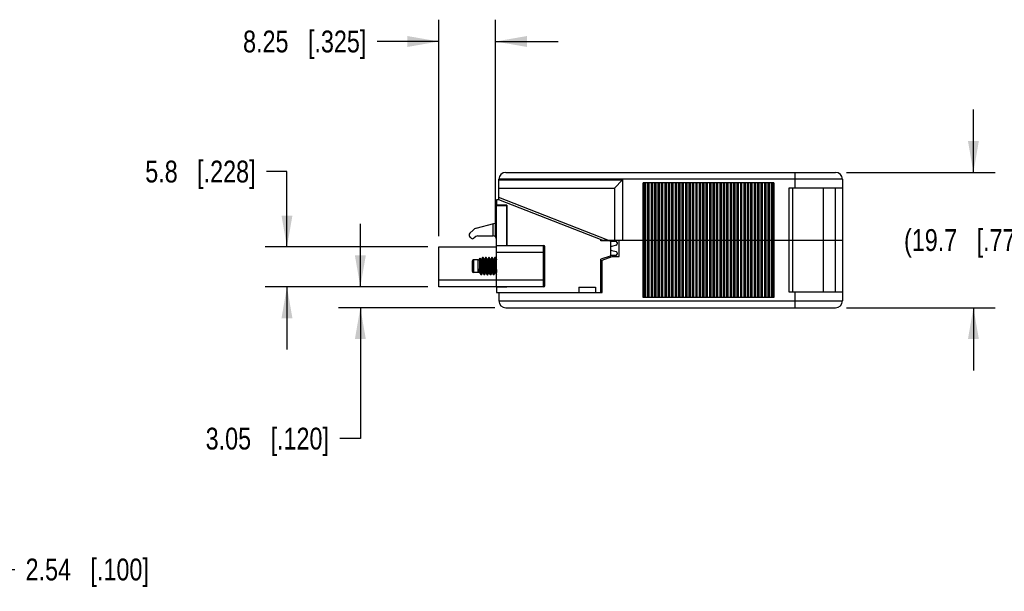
# Model space of a CAD drawing. Header units: inches. Extents: x 0 to 22, y 0 to 17.
# Tile 3 of 33: x 5.6 to 11.3, y 4.5 to 7.8. Entities that reach past the tile are written whole.
import ezdxf

# ---------------------------------------------------------------- set-up
doc = ezdxf.new("R2010")
doc.units = ezdxf.units.IN
doc.header["$LTSCALE"] = 1.21
doc.header["$MEASUREMENT"] = 0
doc.layers.get('0').update_dxf_attribs({"linetype": 'CONTINUOUS'})
doc.layers.add('DIMENSIONS', color=7, linetype='CONTINUOUS')
doc.styles.get("Standard").update_dxf_attribs({"font": 'txt', "width": 0.8})
doc.dimstyles.new('DIMSTYLE_1', dxfattribs={"dimtxt": 0.125, "dimasz": 0.18, "dimexe": 0.125, "dimexo": 0.0625, "dimgap": 0.0625, "dimtad": 0, "dimtih": 1, "dimtoh": 1, "dimdsep": 46, "dimtxsty": 'STANDARD', "dimblk": '_FILLED', "dimblk1": '_FILLED', "dimblk2": '_FILLED', "dimcen": 0.09, "dimadec": 0, "dimazin": 0, "dimtp": 0.001, "dimtm": 0.001, "dimtfac": 1, "dimtofl": 0, "dimtmove": 0, "dimatfit": 3, "dimldrblk": '_FILLED', "dimfxl": 1, "dimtolj": 1, "dimarcsym": 0})

# ---------------------------------------------------------------- blocks, each defined once
blk = doc.blocks.new('_FILLED')
at = {"color": 0, "linetype": 'BYBLOCK'}
blk.add_solid([(0, 0), (-1, 0.174), (-1, -0.174)], dxfattribs=at)
blk = doc.blocks.new('*D14')
at = {"layer": 'DIMENSIONS', "color": 2, "linetype": 'CONTINUOUS'}
for p, q in [((11.1056, 6.9295), (11.1056, 7.2895)), ((10.3788, 6.9295), (11.2306, 6.9295)), ((10.3788, 6.1539), (11.2306, 6.1539)), ((11.1056, 6.1539), (11.1056, 5.7939))]:
    blk.add_line(p, q, dxfattribs=at)
at = {"layer": 'DIMENSIONS', "color": 2, "linetype": 'CONTINUOUS', "xscale": 0.18, "yscale": 0.18, "zscale": 0.18}
for p, rotation in [((11.1056, 6.9295), 270), ((11.1056, 6.1539), 90)]:
    blk.add_blockref('_FILLED', p, dxfattribs=dict(at, rotation=rotation))
at = {"layer": 'DIMENSIONS', "color": 2, "linetype": 'CONTINUOUS', "insert": (11.1056, 6.6042), "char_height": 0.125, "width": 1.325, "attachment_point": 2, "line_spacing_factor": 0.9}
blk.add_mtext('(19.7{\\Ftxt.shx;\\W1.000000;\\H0.125000; }[.776])', dxfattribs=at)
blk = doc.blocks.new('*D15')
at = {"layer": 'DIMENSIONS', "color": 2, "linetype": 'CONTINUOUS'}
for p, q in [((7.5931, 6.2739), (7.5931, 6.6339)), ((7.9801, 6.2739), (7.4681, 6.2739)), ((8.364, 6.1539), (7.4681, 6.1539)), ((7.5931, 6.1539), (7.5931, 5.4039)), ((7.5931, 5.4039), (7.4756, 5.4039))]:
    blk.add_line(p, q, dxfattribs=at)
at = {"layer": 'DIMENSIONS', "color": 2, "linetype": 'CONTINUOUS', "xscale": 0.18, "yscale": 0.18, "zscale": 0.18}
for p, rotation in [((7.5931, 6.2739), 270), ((7.5931, 6.1539), 90)]:
    blk.add_blockref('_FILLED', p, dxfattribs=dict(at, rotation=rotation))
at = {"layer": 'DIMENSIONS', "color": 2, "linetype": 'CONTINUOUS', "insert": (7.4131, 5.4664), "char_height": 0.125, "width": 1.125, "attachment_point": 3, "line_spacing_factor": 0.9}
blk.add_mtext('3.05{\\Ftxt.shx;\\W1.000000;\\H0.125000; }[.120]', dxfattribs=at)
blk = doc.blocks.new('*D16')
at = {"layer": 'DIMENSIONS', "color": 2, "linetype": 'CONTINUOUS'}
for p, q in [((7.1726, 6.9342), (7.0551, 6.9342)), ((7.1726, 6.5023), (7.1726, 6.9342)), ((7.9801, 6.5023), (7.0476, 6.5023)), ((7.9801, 6.2739), (7.0476, 6.2739)), ((7.1726, 6.2739), (7.1726, 5.9139))]:
    blk.add_line(p, q, dxfattribs=at)
at = {"layer": 'DIMENSIONS', "color": 2, "linetype": 'CONTINUOUS', "xscale": 0.18, "yscale": 0.18, "zscale": 0.18}
for p, rotation in [((7.1726, 6.5023), 270), ((7.1726, 6.2739), 90)]:
    blk.add_blockref('_FILLED', p, dxfattribs=dict(at, rotation=rotation))
at = {"layer": 'DIMENSIONS', "color": 2, "linetype": 'CONTINUOUS', "insert": (6.9926, 6.9967), "char_height": 0.125, "width": 1.025, "attachment_point": 3, "line_spacing_factor": 0.9}
blk.add_mtext('5.8{\\Ftxt.shx;\\W1.000000;\\H0.125000; }[.228]', dxfattribs=at)
blk = doc.blocks.new('*D17')
at = {"layer": 'DIMENSIONS', "color": 2, "linetype": 'CONTINUOUS'}
for p, q in [((8.0426, 6.5648), (8.0426, 7.8045)), ((8.3674, 6.5648), (8.3674, 7.8045)), ((8.0426, 7.6795), (7.6899, 7.6795)), ((8.3674, 7.6795), (8.7274, 7.6795))]:
    blk.add_line(p, q, dxfattribs=at)
at = {"layer": 'DIMENSIONS', "color": 2, "linetype": 'CONTINUOUS', "xscale": 0.18, "yscale": 0.18, "zscale": 0.18}
blk.add_blockref('_FILLED', (8.0426, 7.6795), dxfattribs=at)
at = {"layer": 'DIMENSIONS', "color": 2, "linetype": 'CONTINUOUS', "xscale": 0.18, "yscale": 0.18, "zscale": 0.18, "rotation": 180}
blk.add_blockref('_FILLED', (8.3674, 7.6795), dxfattribs=at)
at = {"layer": 'DIMENSIONS', "color": 2, "linetype": 'CONTINUOUS', "insert": (7.6274, 7.742), "char_height": 0.125, "width": 1.125, "attachment_point": 3, "line_spacing_factor": 0.9}
blk.add_mtext('8.25{\\Ftxt.shx;\\W1.000000;\\H0.125000; }[.325]', dxfattribs=at)
blk = doc.blocks.new('*D20')
at = {"layer": 'DIMENSIONS', "color": 2, "linetype": 'CONTINUOUS'}
for p, q in [((5.1602, 6.3295), (5.1602, 4.5289)), ((5.2602, 6.2508), (5.2602, 4.5289)), ((5.1602, 4.6539), (4.8002, 4.6539)), ((5.2602, 4.6539), (5.6127, 4.6539))]:
    blk.add_line(p, q, dxfattribs=at)
at = {"layer": 'DIMENSIONS', "color": 2, "linetype": 'CONTINUOUS', "xscale": 0.18, "yscale": 0.18, "zscale": 0.18}
blk.add_blockref('_FILLED', (5.1602, 4.6539), dxfattribs=at)
at = {"layer": 'DIMENSIONS', "color": 2, "linetype": 'CONTINUOUS', "xscale": 0.18, "yscale": 0.18, "zscale": 0.18, "rotation": 180}
blk.add_blockref('_FILLED', (5.2602, 4.6539), dxfattribs=at)
at = {"layer": 'DIMENSIONS', "color": 2, "linetype": 'CONTINUOUS', "insert": (5.6752, 4.7164), "char_height": 0.125, "width": 1.125, "attachment_point": 1, "line_spacing_factor": 0.9}
blk.add_mtext('2.54{\\Ftxt.shx;\\W1.000000;\\H0.125000; }[.100]', dxfattribs=at)

msp = doc.modelspace()

# ---------------------------------------------------------------- linework, layer by layer
at = {"color": 7, "linetype": 'CONTINUOUS'}
for p, q in [((8.3871, 6.772), (8.3871, 6.8901)), ((10.3556, 6.8901), (8.3871, 6.8901)), ((8.3871, 6.8861), (9.0958, 6.8861)), ((8.4265, 6.9295), (10.3163, 6.9295)), ((9.0485, 6.8389), (9.0958, 6.8861)), ((9.0958, 6.8861), (9.0958, 6.5417)), ((10.084, 6.8409), (10.084, 6.9295)), ((10.3556, 6.8901), (10.3556, 6.1932)), ((8.3871, 6.8389), (9.0485, 6.8389)), ((9.0485, 6.8389), (9.0485, 6.5417)), ((9.2139, 6.2129), (9.2139, 6.8704)), ((9.9619, 6.8704), (9.2139, 6.8704)), ((9.219, 6.8704), (9.219, 6.2129)), ((9.2285, 6.2129), (9.2285, 6.8704)), ((9.2387, 6.8704), (9.2387, 6.2129)), ((9.2482, 6.2129), (9.2482, 6.8704)), ((9.2584, 6.8704), (9.2584, 6.2129)), ((9.2679, 6.2129), (9.2679, 6.8704)), ((9.2781, 6.8704), (9.2781, 6.2129)), ((9.2875, 6.2129), (9.2875, 6.8704)), ((9.2977, 6.8704), (9.2977, 6.2129)), ((9.3072, 6.2129), (9.3072, 6.8704)), ((9.3174, 6.8704), (9.3174, 6.2129)), ((9.3269, 6.2129), (9.3269, 6.8704)), ((9.3371, 6.8704), (9.3371, 6.2129)), ((9.3466, 6.2129), (9.3466, 6.8704)), ((9.3568, 6.8704), (9.3568, 6.2129)), ((9.3663, 6.2129), (9.3663, 6.8704)), ((9.3765, 6.8704), (9.3765, 6.2129)), ((9.386, 6.2129), (9.386, 6.8704)), ((9.3962, 6.8704), (9.3962, 6.2129)), ((9.4056, 6.2129), (9.4056, 6.8704)), ((9.4158, 6.8704), (9.4158, 6.2129)), ((9.4253, 6.2129), (9.4253, 6.8704)), ((9.4355, 6.8704), (9.4355, 6.2129)), ((9.445, 6.2129), (9.445, 6.8704)), ((9.4552, 6.8704), (9.4552, 6.2129)), ((9.4647, 6.2129), (9.4647, 6.8704)), ((9.4749, 6.8704), (9.4749, 6.2129)), ((9.4844, 6.2129), (9.4844, 6.8704)), ((9.4946, 6.8704), (9.4946, 6.2129)), ((9.5041, 6.2129), (9.5041, 6.8704)), ((9.5143, 6.8704), (9.5143, 6.2129)), ((9.5238, 6.2129), (9.5238, 6.8704)), ((9.534, 6.8704), (9.534, 6.2129)), ((9.5434, 6.2129), (9.5434, 6.8704)), ((9.5536, 6.8704), (9.5536, 6.2129)), ((9.5631, 6.2129), (9.5631, 6.8704)), ((9.5733, 6.8704), (9.5733, 6.2129)), ((9.5828, 6.2129), (9.5828, 6.8704)), ((9.593, 6.8704), (9.593, 6.2129)), ((9.6025, 6.2129), (9.6025, 6.8704)), ((9.6127, 6.8704), (9.6127, 6.2129)), ((9.6222, 6.2129), (9.6222, 6.8704)), ((9.6324, 6.8704), (9.6324, 6.2129)), ((9.6419, 6.2129), (9.6419, 6.8704)), ((9.6521, 6.8704), (9.6521, 6.2129)), ((9.6616, 6.2129), (9.6616, 6.8704)), ((9.6718, 6.8704), (9.6718, 6.2129)), ((9.6812, 6.2129), (9.6812, 6.8704)), ((9.6914, 6.8704), (9.6914, 6.2129)), ((9.7009, 6.2129), (9.7009, 6.8704)), ((9.7111, 6.8704), (9.7111, 6.2129)), ((9.7206, 6.2129), (9.7206, 6.8704)), ((9.7308, 6.8704), (9.7308, 6.2129)), ((9.7403, 6.2129), (9.7403, 6.8704)), ((9.7505, 6.8704), (9.7505, 6.2129)), ((9.76, 6.2129), (9.76, 6.8704)), ((9.7702, 6.8704), (9.7702, 6.2129)), ((9.7797, 6.2129), (9.7797, 6.8704)), ((9.7899, 6.8704), (9.7899, 6.2129)), ((9.7993, 6.2129), (9.7993, 6.8704)), ((9.8095, 6.8704), (9.8095, 6.2129)), ((9.819, 6.2129), (9.819, 6.8704)), ((9.8292, 6.8704), (9.8292, 6.2129)), ((9.8387, 6.2129), (9.8387, 6.8704)), ((9.8489, 6.8704), (9.8489, 6.2129)), ((9.8584, 6.2129), (9.8584, 6.8704)), ((9.8686, 6.8704), (9.8686, 6.2129)), ((9.8781, 6.2129), (9.8781, 6.8704)), ((9.8883, 6.8704), (9.8883, 6.2129)), ((9.8978, 6.2129), (9.8978, 6.8704)), ((9.908, 6.8704), (9.908, 6.2129)), ((9.9175, 6.2129), (9.9175, 6.8704)), ((9.9277, 6.8704), (9.9277, 6.2129)), ((9.9371, 6.2129), (9.9371, 6.8704)), ((9.9473, 6.8704), (9.9473, 6.2129)), ((9.9568, 6.2129), (9.9568, 6.8704)), ((9.9619, 6.8704), (9.9619, 6.2129)), ((10.0505, 6.8409), (10.3556, 6.8409)), ((10.0505, 6.2424), (10.0505, 6.8409)), ((10.0702, 6.2424), (10.0702, 6.8409)), ((10.2474, 6.2424), (10.2474, 6.8409)), ((10.3163, 6.2424), (10.3163, 6.8409)), ((8.3733, 6.772), (8.3733, 6.7415)), ((8.3871, 6.772), (8.3733, 6.772)), ((9.0102, 6.5417), (8.3871, 6.7846)), ((8.9777, 6.5417), (8.3871, 6.772)), ((8.4324, 6.7415), (8.3733, 6.7415)), ((8.3733, 6.272), (8.3733, 6.7405)), ((8.3733, 6.7405), (8.4304, 6.7405)), ((8.3946, 6.7415), (8.3946, 6.7405)), ((8.4304, 6.7405), (8.4304, 6.5102)), ((8.4324, 6.7415), (8.4324, 6.5102)), ((8.257, 6.6092), (8.3587, 6.6362)), ((8.3537, 6.5653), (8.3537, 6.6349)), ((8.2205, 6.5804), (8.2393, 6.5991)), ((8.2285, 6.5519), (8.2222, 6.5566)), ((8.2552, 6.5613), (8.2426, 6.5519)), ((8.267, 6.5653), (8.3537, 6.5653)), ((8.9718, 6.5377), (8.9718, 6.544)), ((8.0426, 6.2739), (8.0426, 6.5023)), ((8.0426, 6.5023), (8.3674, 6.5023)), ((8.3733, 6.5102), (8.643, 6.5102)), ((8.643, 6.2739), (8.643, 6.5102)), ((8.6509, 6.2818), (8.6509, 6.5023)), ((9.021, 6.5377), (8.9718, 6.5377)), ((8.9777, 6.5417), (10.3556, 6.5417)), ((9.027, 6.535), (9.0559, 6.535)), ((9.0289, 6.4577), (9.0289, 6.5298)), ((9.0579, 6.5121), (9.0331, 6.5054)), ((9.0638, 6.5271), (9.0638, 6.5197)), ((9.0761, 6.4472), (9.0761, 6.5417)), ((8.2753, 6.4314), (8.2795, 6.4387)), ((8.2753, 6.4314), (8.2753, 6.3821)), ((8.2797, 6.4387), (8.2795, 6.4387)), ((8.284, 6.4314), (8.2797, 6.4387)), ((8.281, 6.4173), (8.2803, 6.4336)), ((8.2933, 6.441), (8.2877, 6.4314)), ((8.2936, 6.4413), (8.2933, 6.441)), ((8.2958, 6.4413), (8.2936, 6.4413)), ((8.2954, 6.4312), (8.2944, 6.4393)), ((8.2958, 6.4413), (8.2961, 6.441)), ((8.3017, 6.4314), (8.2961, 6.441)), ((8.2961, 6.441), (8.2966, 6.4393)), ((8.3064, 6.433), (8.3054, 6.4314)), ((8.311, 6.441), (8.3064, 6.433)), ((8.3113, 6.4413), (8.311, 6.441)), ((8.3135, 6.4413), (8.3113, 6.4413)), ((8.3131, 6.4312), (8.3121, 6.4393)), ((8.3135, 6.4413), (8.3138, 6.441)), ((8.3154, 6.4383), (8.3138, 6.441)), ((8.3138, 6.441), (8.3143, 6.4393)), ((8.3194, 6.4314), (8.3154, 6.4383)), ((8.3241, 6.433), (8.3231, 6.4314)), ((8.3287, 6.441), (8.3241, 6.433)), ((8.329, 6.4413), (8.3287, 6.441)), ((8.3312, 6.4413), (8.329, 6.4413)), ((8.3308, 6.4312), (8.3298, 6.4393)), ((8.3312, 6.4413), (8.3315, 6.441)), ((8.3331, 6.4383), (8.3315, 6.441)), ((8.3315, 6.441), (8.332, 6.4393)), ((8.3371, 6.4314), (8.3331, 6.4383)), ((8.3371, 6.4314), (8.3379, 6.4285)), ((8.3465, 6.441), (8.3408, 6.4314)), ((8.3467, 6.4413), (8.3464, 6.441)), ((8.3489, 6.4413), (8.3467, 6.4413)), ((8.3486, 6.4312), (8.3475, 6.4393)), ((8.3489, 6.4413), (8.3492, 6.441)), ((8.3508, 6.4383), (8.3492, 6.441)), ((8.3492, 6.441), (8.3497, 6.4393)), ((8.3548, 6.4314), (8.3508, 6.4383)), ((8.3548, 6.4314), (8.3555, 6.4289)), ((8.3642, 6.441), (8.3586, 6.4314)), ((8.3644, 6.4413), (8.3642, 6.441)), ((8.3667, 6.4413), (8.3644, 6.4413)), ((8.3663, 6.4312), (8.3652, 6.4393)), ((8.3667, 6.4413), (8.3669, 6.441)), ((8.3725, 6.4314), (8.3669, 6.441)), ((8.3669, 6.441), (8.3674, 6.4396)), ((8.6509, 6.4708), (8.3733, 6.4708)), ((9.0237, 6.4503), (8.9718, 6.4314)), ((8.9718, 6.2405), (8.9718, 6.4314)), ((8.9777, 6.4257), (9.0367, 6.4472)), ((9.0559, 6.4531), (9.0273, 6.4531)), ((9.0331, 6.4826), (9.0579, 6.476)), ((9.0367, 6.4472), (9.0761, 6.4472)), ((9.0638, 6.4684), (9.0638, 6.4609)), ((8.2337, 6.4196), (8.2337, 6.3645)), ((8.2415, 6.4275), (8.2415, 6.3566)), ((8.2685, 6.4275), (8.2415, 6.4275)), ((8.2685, 6.3566), (8.2685, 6.4275)), ((8.2755, 6.3824), (8.2753, 6.3821)), ((8.2755, 6.3824), (8.281, 6.38)), ((8.281, 6.4173), (8.281, 6.38)), ((8.3711, 6.3919), (8.3711, 6.3915)), ((8.3711, 6.3915), (8.3733, 6.3567)), ((8.9777, 6.2405), (8.9777, 6.4257)), ((8.2685, 6.3566), (8.2415, 6.3566)), ((8.2787, 6.353), (8.2788, 6.3527)), ((8.2787, 6.353), (8.2788, 6.3527)), ((8.2788, 6.3527), (8.2831, 6.3455)), ((8.2831, 6.3455), (8.2844, 6.3431)), ((8.2844, 6.3431), (8.284, 6.3446)), ((8.2847, 6.3428), (8.2844, 6.3431)), ((8.2869, 6.3428), (8.2847, 6.3428)), ((8.2869, 6.3428), (8.2872, 6.3431)), ((8.2872, 6.3431), (8.292, 6.3514)), ((8.292, 6.3514), (8.2928, 6.3527)), ((8.2965, 6.3528), (8.2966, 6.3527)), ((8.2966, 6.3527), (8.3008, 6.3455)), ((8.3008, 6.3455), (8.3022, 6.3431)), ((8.3022, 6.3431), (8.3016, 6.3448)), ((8.3024, 6.3428), (8.3022, 6.3431)), ((8.3046, 6.3428), (8.3024, 6.3428)), ((8.3028, 6.3529), (8.3038, 6.3448)), ((8.3046, 6.3428), (8.3049, 6.3431)), ((8.3049, 6.3431), (8.3105, 6.3527)), ((8.3105, 6.3527), (8.3105, 6.3527)), ((8.3141, 6.3529), (8.3143, 6.3527)), ((8.3142, 6.3529), (8.3143, 6.3527)), ((8.3143, 6.3527), (8.3185, 6.3455)), ((8.3185, 6.3455), (8.3199, 6.3431)), ((8.3199, 6.3431), (8.3193, 6.3448)), ((8.3202, 6.3428), (8.3199, 6.3431)), ((8.3224, 6.3428), (8.3202, 6.3428)), ((8.3205, 6.3529), (8.3216, 6.3448)), ((8.3224, 6.3428), (8.3226, 6.3431)), ((8.3226, 6.3431), (8.3282, 6.3527)), ((8.3282, 6.3527), (8.3282, 6.3527)), ((8.332, 6.3528), (8.332, 6.3527)), ((8.332, 6.3527), (8.3362, 6.3455)), ((8.3362, 6.3455), (8.3376, 6.3431)), ((8.3376, 6.3431), (8.3371, 6.3448)), ((8.3379, 6.3428), (8.3376, 6.3431)), ((8.3401, 6.3428), (8.3379, 6.3428)), ((8.3382, 6.3529), (8.3393, 6.3448)), ((8.3401, 6.3428), (8.3404, 6.3431)), ((8.3404, 6.3431), (8.346, 6.3527)), ((8.3496, 6.3529), (8.3497, 6.3527)), ((8.3496, 6.3529), (8.3497, 6.3527)), ((8.3497, 6.3527), (8.3539, 6.3455)), ((8.3539, 6.3455), (8.3553, 6.3431)), ((8.3553, 6.3431), (8.3548, 6.3448)), ((8.3556, 6.3428), (8.3553, 6.3431)), ((8.3578, 6.3428), (8.3556, 6.3428)), ((8.356, 6.353), (8.357, 6.3448)), ((8.3578, 6.3428), (8.3581, 6.3431)), ((8.3581, 6.3431), (8.3637, 6.3527)), ((8.3637, 6.3527), (8.3637, 6.3527)), ((8.3673, 6.3531), (8.3674, 6.3528)), ((8.3673, 6.3528), (8.3674, 6.3527)), ((8.3674, 6.3528), (8.3674, 6.3527)), ((8.3674, 6.3527), (8.373, 6.3431)), ((8.373, 6.3431), (8.3725, 6.3448)), ((8.0426, 6.3133), (8.6509, 6.3133)), ((8.643, 6.2739), (8.0426, 6.2739)), ((8.4304, 6.272), (8.3733, 6.272)), ((8.3733, 6.271), (8.3733, 6.2405)), ((8.4324, 6.271), (8.3733, 6.271)), ((8.3785, 6.272), (8.3785, 6.271)), ((8.4304, 6.2739), (8.4304, 6.272)), ((8.4324, 6.2739), (8.4324, 6.271)), ((8.8458, 6.272), (8.8458, 6.2405)), ((8.8458, 6.272), (8.9403, 6.272)), ((8.9403, 6.272), (8.9403, 6.2405)), ((8.3733, 6.2405), (8.9777, 6.2405)), ((8.3871, 6.2405), (8.3871, 6.1932)), ((9.9619, 6.2129), (9.2139, 6.2129)), ((10.3556, 6.2424), (10.0505, 6.2424)), ((10.084, 6.1539), (10.084, 6.2424)), ((8.3871, 6.1932), (10.3556, 6.1932)), ((8.4265, 6.1539), (10.3163, 6.1539))]:
    msp.add_line(p, q, dxfattribs=at)
for points in [[(8.2877, 6.4314), (8.2876, 6.4312), (8.2866, 6.4305), (8.2851, 6.4305), (8.2841, 6.4312), (8.284, 6.4314)], [(8.3041, 6.4305), (8.3026, 6.4306), (8.3018, 6.4313), (8.3017, 6.4314)], [(8.3054, 6.4314), (8.3052, 6.4311), (8.3041, 6.4305)], [(8.3218, 6.4305), (8.3204, 6.4306), (8.3195, 6.4312), (8.3194, 6.4314)], [(8.3231, 6.4314), (8.3229, 6.4311), (8.3218, 6.4305)], [(8.3408, 6.4314), (8.3407, 6.4312), (8.3396, 6.4305), (8.3381, 6.4306), (8.3372, 6.4312), (8.3371, 6.4314)], [(8.355, 6.4312), (8.3548, 6.4313), (8.3548, 6.4314)], [(8.3586, 6.4314), (8.3584, 6.4312), (8.3572, 6.4305), (8.3555, 6.4307), (8.355, 6.4312)], [(8.3733, 6.4307), (8.3727, 6.4312), (8.3725, 6.4314)], [(8.2752, 6.3529), (8.2757, 6.3533), (8.2772, 6.3537)], [(8.2772, 6.3537), (8.2786, 6.353), (8.2787, 6.353)], [(8.2928, 6.3527), (8.2928, 6.3528), (8.2936, 6.3534), (8.2953, 6.3536)], [(8.2953, 6.3536), (8.2964, 6.3529), (8.2965, 6.3528)], [(8.3105, 6.3527), (8.3106, 6.3528), (8.3114, 6.3535), (8.3129, 6.3536), (8.3141, 6.353), (8.3141, 6.3529)], [(8.3282, 6.3527), (8.3284, 6.3529), (8.3295, 6.3536), (8.3312, 6.3534), (8.3319, 6.3528), (8.332, 6.3528)], [(8.346, 6.3527), (8.3466, 6.3534), (8.3483, 6.3537), (8.3495, 6.353), (8.3496, 6.3529)], [(8.3637, 6.3527), (8.3637, 6.3528), (8.3644, 6.3534), (8.3661, 6.3536), (8.3673, 6.3529), (8.3673, 6.3528)]]:
    msp.add_lwpolyline(points, dxfattribs=at)
for centre, radius, start, end in [((8.4265, 6.8901), 0.0394, 90, 180), ((10.3163, 6.8901), 0.0394, 0, 90), ((8.267, 6.5712), 0.0394, 104.84, 134.9113), ((8.3537, 6.6552), 0.0197, 284.84, 360), ((8.2316, 6.5692), 0.0157, 134.9113, 233.1301), ((8.2356, 6.5613), 0.0118, 233.1301, 306.8699), ((8.267, 6.5456), 0.0197, 90, 126.8699), ((8.3537, 6.5456), 0.0197, 0, 90), ((8.3674, 6.5082), 0.00591, 270, 360), ((8.643, 6.5023), 0.00787, 0, 90), ((9.021, 6.5298), 0.00787, 0, 90), ((9.0362, 6.494), 0.0118, 105, 128.4623), ((9.0559, 6.5271), 0.00787, 0, 90), ((9.0559, 6.5197), 0.00787, 285, 360), ((8.2685, 6.4354), 0.00787, 270, 330), ((9.021, 6.4577), 0.00787, 290, 360), ((9.0362, 6.494), 0.0118, 231.5377, 255), ((9.0559, 6.4609), 0.00787, 270, 360), ((9.0559, 6.4684), 0.00787, 0, 75), ((8.2415, 6.4196), 0.00787, 90, 180), ((8.3181, 6.4217), 0.0381, 9.5265, 10.8745), ((8.2415, 6.3645), 0.00787, 180, 270), ((8.2685, 6.3487), 0.00787, 32.187, 90), ((8.2981, 6.3536), 0.00178, 208.0543, 210.1121), ((8.643, 6.2818), 0.00787, 270, 360), ((8.4265, 6.1932), 0.0394, 180, 270), ((10.3163, 6.1932), 0.0394, 270, 360)]:
    msp.add_arc(centre, radius, start, end, dxfattribs=at)
for points, knots in [([(8.2803, 6.4336), (8.2802, 6.4343), (8.2802, 6.4353), (8.2801, 6.4364), (8.28, 6.4371), (8.2799, 6.4377), (8.2798, 6.4382), (8.2798, 6.4385), (8.2797, 6.4386), (8.2797, 6.4387), (8.2797, 6.4387)], [0, 0, 0, 0, 0.392271, 0.55382, 0.691688, 0.805428, 0.894683, 0.959397, 0.982649, 1, 1, 1, 1]), ([(8.284, 6.4314), (8.284, 6.4313), (8.2841, 6.4311), (8.2842, 6.4307), (8.2844, 6.4302), (8.2846, 6.4294), (8.2848, 6.4282), (8.2851, 6.4264), (8.2854, 6.4243), (8.2856, 6.422), (8.2859, 6.4193), (8.2863, 6.4152), (8.2867, 6.4096), (8.2873, 6.4025), (8.2878, 6.3949), (8.2884, 6.3873), (8.2888, 6.381), (8.2892, 6.3761), (8.2895, 6.3726), (8.2898, 6.3693), (8.29, 6.3663), (8.2903, 6.3635), (8.2906, 6.3609), (8.2909, 6.3587), (8.2911, 6.357), (8.2913, 6.3559), (8.2914, 6.3551), (8.2916, 6.3545), (8.2917, 6.3539), (8.2918, 6.3534), (8.292, 6.353), (8.2921, 6.3528), (8.2922, 6.3526), (8.2923, 6.3525), (8.2924, 6.3524), (8.2925, 6.3524), (8.2925, 6.3524), (8.2926, 6.3525), (8.2927, 6.3526), (8.2928, 6.3526), (8.2928, 6.3527)], [0, 0, 0, 0, 0.00398, 0.009037, 0.015189, 0.022439, 0.040208, 0.062274, 0.088477, 0.118533, 0.152141, 0.188993, 0.271125, 0.361762, 0.457426, 0.554521, 0.649304, 0.694674, 0.738135, 0.779283, 0.817716, 0.853033, 0.884904, 0.913073, 0.937295, 0.94785, 0.957331, 0.965709, 0.972972, 0.979125, 0.984179, 0.988159, 0.991128, 0.992282, 0.993266, 0.994147, 0.995018, 0.995977, 0.997099, 1, 1, 1, 1]), ([(8.2877, 6.4314), (8.2877, 6.4314), (8.2878, 6.4315), (8.2879, 6.4316), (8.288, 6.4317), (8.288, 6.4317), (8.2881, 6.4317), (8.2882, 6.4316), (8.2883, 6.4315), (8.2884, 6.4314), (8.2885, 6.4311), (8.2887, 6.4307), (8.2888, 6.4302), (8.289, 6.4297), (8.2891, 6.429), (8.2892, 6.4283), (8.2894, 6.4271), (8.2897, 6.4255), (8.2899, 6.4232), (8.2902, 6.4207), (8.2905, 6.4179), (8.2907, 6.4149), (8.291, 6.4116), (8.2913, 6.4082), (8.2917, 6.4033), (8.2921, 6.397), (8.2927, 6.3894), (8.2932, 6.3819), (8.2937, 6.3747), (8.2942, 6.3691), (8.2946, 6.3651), (8.2949, 6.3624), (8.2951, 6.36), (8.2954, 6.3579), (8.2957, 6.3561), (8.2959, 6.3548), (8.2961, 6.354), (8.2962, 6.3535), (8.2964, 6.3531), (8.2965, 6.3529), (8.2965, 6.3528)], [0, 0, 0, 0, 0.002929, 0.004066, 0.005036, 0.00591, 0.006784, 0.007755, 0.008897, 0.011842, 0.015801, 0.020831, 0.026948, 0.034157, 0.042453, 0.051828, 0.062272, 0.086304, 0.114321, 0.146026, 0.181118, 0.219293, 0.260223, 0.303498, 0.348688, 0.443093, 0.539921, 0.635484, 0.726109, 0.808449, 0.845512, 0.879323, 0.909598, 0.936091, 0.958559, 0.97677, 0.984224, 0.990572, 0.995823, 1, 1, 1, 1]), ([(8.2944, 6.4393), (8.2944, 6.4394), (8.2943, 6.4397), (8.2942, 6.4401), (8.2941, 6.4405), (8.294, 6.4407), (8.2939, 6.441), (8.2938, 6.4411), (8.2937, 6.4412), (8.2936, 6.4413), (8.2936, 6.4413)], [0, 0, 0, 0, 0.214449, 0.402145, 0.563183, 0.697808, 0.806552, 0.890588, 0.952699, 1, 1, 1, 1]), ([(8.3016, 6.3448), (8.3016, 6.3452), (8.3014, 6.346), (8.3011, 6.3478), (8.3008, 6.3506), (8.3004, 6.3546), (8.3001, 6.3593), (8.2997, 6.3646), (8.2991, 6.3726), (8.2985, 6.3833), (8.2978, 6.3965), (8.297, 6.4093), (8.2964, 6.4193), (8.2958, 6.4265), (8.2956, 6.4297), (8.2954, 6.4312)], [0, 0, 0, 0, 0.012525, 0.027541, 0.064777, 0.11109, 0.165597, 0.227306, 0.29504, 0.443421, 0.599602, 0.751852, 0.888736, 0.948143, 1, 1, 1, 1]), ([(8.2966, 6.4393), (8.2967, 6.4389), (8.2968, 6.4381), (8.2971, 6.4363), (8.2974, 6.4335), (8.2978, 6.4295), (8.2982, 6.4248), (8.2986, 6.4195), (8.2991, 6.4115), (8.2997, 6.4008), (8.3005, 6.3876), (8.3012, 6.3748), (8.3019, 6.3648), (8.3024, 6.3576), (8.3027, 6.3544), (8.3028, 6.3529)], [0, 0, 0, 0, 0.012524, 0.027541, 0.064778, 0.11109, 0.165597, 0.227304, 0.295037, 0.443415, 0.599594, 0.751844, 0.888731, 0.94814, 1, 1, 1, 1]), ([(8.3017, 6.4314), (8.3018, 6.4312), (8.3019, 6.4309), (8.3021, 6.4303), (8.3023, 6.4294), (8.3024, 6.4288), (8.3025, 6.4285)], [0, 0, 0, 0, 0.158997, 0.378613, 0.659308, 1, 1, 1, 1]), ([(8.3054, 6.4314), (8.3054, 6.4314), (8.3055, 6.4315), (8.3056, 6.4316), (8.3057, 6.4317), (8.3058, 6.4317), (8.3059, 6.4316), (8.306, 6.4315), (8.3061, 6.4314), (8.3062, 6.4311), (8.3064, 6.4306), (8.3066, 6.4299), (8.3068, 6.429), (8.3069, 6.4284), (8.307, 6.428)], [0, 0, 0, 0, 0.039519, 0.070769, 0.095657, 0.117813, 0.14214, 0.172518, 0.211047, 0.258774, 0.383721, 0.549214, 0.754923, 1, 1, 1, 1]), ([(8.3121, 6.4393), (8.3121, 6.4394), (8.312, 6.4397), (8.3119, 6.4401), (8.3118, 6.4405), (8.3117, 6.4407), (8.3116, 6.441), (8.3115, 6.4411), (8.3114, 6.4412), (8.3113, 6.4413), (8.3113, 6.4413)], [0, 0, 0, 0, 0.214436, 0.402117, 0.563142, 0.697756, 0.806493, 0.890529, 0.952656, 1, 1, 1, 1]), ([(8.3193, 6.3448), (8.3193, 6.3452), (8.3191, 6.346), (8.3189, 6.3478), (8.3185, 6.3506), (8.3182, 6.3546), (8.3178, 6.3593), (8.3174, 6.3646), (8.3169, 6.3726), (8.3162, 6.3833), (8.3155, 6.3965), (8.3147, 6.4093), (8.3141, 6.4193), (8.3135, 6.4265), (8.3133, 6.4297), (8.3131, 6.4312)], [0, 0, 0, 0, 0.012524, 0.027541, 0.064778, 0.111091, 0.165599, 0.227308, 0.295041, 0.443422, 0.599604, 0.751853, 0.888737, 0.948143, 1, 1, 1, 1]), ([(8.3143, 6.4393), (8.3144, 6.4389), (8.3145, 6.4381), (8.3148, 6.4363), (8.3151, 6.4335), (8.3155, 6.4295), (8.3159, 6.4248), (8.3163, 6.4195), (8.3168, 6.4115), (8.3174, 6.4008), (8.3182, 6.3876), (8.3189, 6.3748), (8.3196, 6.3648), (8.3201, 6.3576), (8.3204, 6.3544), (8.3205, 6.3529)], [0, 0, 0, 0, 0.012524, 0.027541, 0.064777, 0.11109, 0.165597, 0.227305, 0.295038, 0.443417, 0.599598, 0.751847, 0.888733, 0.948141, 1, 1, 1, 1]), ([(8.3194, 6.4314), (8.3194, 6.4313), (8.3195, 6.4311), (8.3197, 6.4307), (8.3199, 6.4301), (8.3201, 6.4291), (8.3202, 6.4284), (8.3203, 6.428)], [0, 0, 0, 0, 0.070057, 0.155419, 0.373286, 0.654847, 1, 1, 1, 1]), ([(8.3231, 6.4314), (8.3232, 6.4314), (8.3232, 6.4315), (8.3233, 6.4316), (8.3234, 6.4317), (8.3235, 6.4317), (8.3236, 6.4317), (8.3236, 6.4316), (8.3237, 6.4315), (8.3238, 6.4314), (8.324, 6.4311), (8.3241, 6.4307), (8.3243, 6.4302), (8.3244, 6.4296), (8.3245, 6.429), (8.3247, 6.4282), (8.3249, 6.4271), (8.3251, 6.4254), (8.3254, 6.4232), (8.3256, 6.4206), (8.3259, 6.4178), (8.3262, 6.4148), (8.3265, 6.4115), (8.3267, 6.408), (8.3271, 6.4031), (8.3276, 6.3968), (8.3281, 6.3891), (8.3287, 6.3816), (8.3292, 6.3744), (8.3297, 6.3689), (8.33, 6.3648), (8.3303, 6.3621), (8.3306, 6.3597), (8.3309, 6.3577), (8.3311, 6.3559), (8.3314, 6.3547), (8.3316, 6.3539), (8.3317, 6.3534), (8.3318, 6.353), (8.3319, 6.3528), (8.332, 6.3527)], [0, 0, 0, 0, 0.002932, 0.004064, 0.005029, 0.005903, 0.006782, 0.007762, 0.008912, 0.01187, 0.01584, 0.020883, 0.027024, 0.034272, 0.04263, 0.052093, 0.062639, 0.086857, 0.115033, 0.146909, 0.182223, 0.220664, 0.261835, 0.305324, 0.350719, 0.445548, 0.5427, 0.638417, 0.729078, 0.811236, 0.848087, 0.881677, 0.91171, 0.937894, 0.959944, 0.977673, 0.984895, 0.991018, 0.996046, 1, 1, 1, 1]), ([(8.3298, 6.4393), (8.3298, 6.4394), (8.3297, 6.4397), (8.3296, 6.4401), (8.3295, 6.4405), (8.3294, 6.4407), (8.3293, 6.441), (8.3292, 6.4411), (8.3291, 6.4412), (8.329, 6.4413), (8.329, 6.4413)], [0, 0, 0, 0, 0.214318, 0.401883, 0.562797, 0.697315, 0.805991, 0.890031, 0.952291, 1, 1, 1, 1]), ([(8.3371, 6.3448), (8.337, 6.3452), (8.3369, 6.346), (8.3366, 6.3478), (8.3362, 6.3506), (8.3359, 6.3546), (8.3355, 6.3593), (8.3351, 6.3646), (8.3346, 6.3726), (8.3339, 6.3833), (8.3332, 6.3965), (8.3324, 6.4093), (8.3318, 6.4193), (8.3313, 6.4265), (8.331, 6.4297), (8.3308, 6.4312)], [0, 0, 0, 0, 0.012525, 0.027541, 0.064778, 0.111092, 0.165599, 0.227309, 0.295043, 0.443424, 0.599605, 0.751854, 0.888738, 0.948143, 1, 1, 1, 1]), ([(8.332, 6.4393), (8.3321, 6.4389), (8.3322, 6.4381), (8.3325, 6.4363), (8.3328, 6.4335), (8.3332, 6.4295), (8.3336, 6.4248), (8.334, 6.4195), (8.3345, 6.4115), (8.3352, 6.4008), (8.3359, 6.3876), (8.3367, 6.3748), (8.3373, 6.3648), (8.3378, 6.3576), (8.3381, 6.3544), (8.3382, 6.3529)], [0, 0, 0, 0, 0.012524, 0.027541, 0.064779, 0.111094, 0.165603, 0.227314, 0.29505, 0.443435, 0.59962, 0.751868, 0.888747, 0.948149, 1, 1, 1, 1]), ([(8.3408, 6.4314), (8.3409, 6.4314), (8.3409, 6.4315), (8.341, 6.4316), (8.3411, 6.4317), (8.3412, 6.4317), (8.3413, 6.4317), (8.3413, 6.4316), (8.3414, 6.4315), (8.3416, 6.4314), (8.3417, 6.4311), (8.3418, 6.4307), (8.342, 6.4303), (8.3421, 6.4297), (8.3422, 6.4291), (8.3424, 6.4283), (8.3426, 6.4272), (8.3428, 6.4256), (8.3431, 6.4234), (8.3433, 6.4209), (8.3436, 6.4182), (8.3439, 6.4152), (8.3441, 6.4119), (8.3444, 6.4085), (8.3448, 6.4037), (8.3452, 6.3975), (8.3458, 6.3899), (8.3463, 6.3824), (8.3468, 6.3753), (8.3474, 6.3687), (8.3478, 6.3638), (8.3482, 6.3604), (8.3485, 6.3583), (8.3488, 6.3564), (8.349, 6.3549), (8.3493, 6.3539), (8.3495, 6.3533), (8.3496, 6.353), (8.3496, 6.3529)], [0, 0, 0, 0, 0.002922, 0.004061, 0.005033, 0.005905, 0.006771, 0.007724, 0.008838, 0.011715, 0.015598, 0.020544, 0.02657, 0.033676, 0.041856, 0.051097, 0.061388, 0.085057, 0.112698, 0.144024, 0.178719, 0.216465, 0.256945, 0.299794, 0.344587, 0.43828, 0.534552, 0.629828, 0.720491, 0.803182, 0.87486, 0.905662, 0.932755, 0.955922, 0.974954, 0.989665, 0.995373, 1, 1, 1, 1]), ([(8.3475, 6.4393), (8.3475, 6.4394), (8.3474, 6.4397), (8.3473, 6.4401), (8.3472, 6.4405), (8.3471, 6.4407), (8.347, 6.441), (8.3469, 6.4411), (8.3468, 6.4412), (8.3468, 6.4413), (8.3467, 6.4413)], [0, 0, 0, 0, 0.214491, 0.402229, 0.563307, 0.697966, 0.806733, 0.890767, 0.952829, 1, 1, 1, 1]), ([(8.3548, 6.3448), (8.3547, 6.3452), (8.3546, 6.346), (8.3543, 6.3478), (8.354, 6.3506), (8.3536, 6.3546), (8.3532, 6.3593), (8.3528, 6.3646), (8.3523, 6.3726), (8.3517, 6.3833), (8.3509, 6.3965), (8.3502, 6.4093), (8.3495, 6.4193), (8.349, 6.4265), (8.3487, 6.4297), (8.3486, 6.4312)], [0, 0, 0, 0, 0.012525, 0.027542, 0.064779, 0.111092, 0.1656, 0.227309, 0.295043, 0.443424, 0.599606, 0.751855, 0.888738, 0.948144, 1, 1, 1, 1]), ([(8.3497, 6.4393), (8.3498, 6.4389), (8.35, 6.4381), (8.3502, 6.4363), (8.3506, 6.4335), (8.3509, 6.4295), (8.3513, 6.4248), (8.3517, 6.4195), (8.3522, 6.4115), (8.3529, 6.4008), (8.3536, 6.3876), (8.3544, 6.3748), (8.355, 6.3648), (8.3555, 6.3576), (8.3558, 6.3544), (8.356, 6.353)], [0, 0, 0, 0, 0.012523, 0.027539, 0.064774, 0.111085, 0.16559, 0.227296, 0.295027, 0.443403, 0.599583, 0.751834, 0.888725, 0.948136, 1, 1, 1, 1]), ([(8.3586, 6.4314), (8.3586, 6.4314), (8.3587, 6.4315), (8.3588, 6.4316), (8.3588, 6.4317), (8.3589, 6.4317), (8.359, 6.4317), (8.359, 6.4316), (8.3591, 6.4316), (8.3593, 6.4314), (8.3594, 6.4311), (8.3595, 6.4307), (8.3597, 6.4303), (8.3598, 6.4298), (8.3599, 6.4291), (8.3601, 6.4284), (8.3603, 6.4273), (8.3605, 6.4257), (8.3608, 6.4236), (8.361, 6.4211), (8.3613, 6.4184), (8.3616, 6.4155), (8.3618, 6.4123), (8.3621, 6.409), (8.3625, 6.4042), (8.3629, 6.398), (8.3634, 6.3905), (8.364, 6.383), (8.3645, 6.3759), (8.365, 6.3694), (8.3655, 6.3644), (8.3659, 6.3609), (8.3661, 6.3587), (8.3664, 6.3569), (8.3667, 6.3553), (8.3669, 6.3542), (8.3671, 6.3535), (8.3672, 6.3532), (8.3673, 6.3531)], [0, 0, 0, 0, 0.002905, 0.004038, 0.005006, 0.005875, 0.006734, 0.007672, 0.008762, 0.011557, 0.015319, 0.020123, 0.026001, 0.032968, 0.041012, 0.050114, 0.060252, 0.083547, 0.110702, 0.141517, 0.175741, 0.213026, 0.25301, 0.29533, 0.339623, 0.432494, 0.528143, 0.623051, 0.713777, 0.796924, 0.869465, 0.90095, 0.928822, 0.952802, 0.972734, 0.988494, 0.994781, 1, 1, 1, 1]), ([(8.3652, 6.4393), (8.3652, 6.4394), (8.3652, 6.4397), (8.3651, 6.4401), (8.365, 6.4405), (8.3649, 6.4407), (8.3648, 6.441), (8.3647, 6.4411), (8.3646, 6.4412), (8.3645, 6.4413), (8.3644, 6.4413)], [0, 0, 0, 0, 0.214369, 0.401985, 0.562949, 0.697514, 0.806221, 0.890262, 0.952463, 1, 1, 1, 1]), ([(8.3725, 6.3448), (8.3724, 6.3452), (8.3723, 6.346), (8.372, 6.3478), (8.3717, 6.3506), (8.3713, 6.3546), (8.3709, 6.3593), (8.3705, 6.3646), (8.3702, 6.3704), (8.3698, 6.3766), (8.3693, 6.3854), (8.3686, 6.3965), (8.3679, 6.4093), (8.3672, 6.4193), (8.3667, 6.4265), (8.3664, 6.4297), (8.3663, 6.4312)], [0, 0, 0, 0, 0.012525, 0.027539, 0.064766, 0.111073, 0.165578, 0.227286, 0.295019, 0.367516, 0.443403, 0.59959, 0.751846, 0.888735, 0.948142, 1, 1, 1, 1]), ([(8.3674, 6.4396), (8.3675, 6.4392), (8.3677, 6.4383), (8.3679, 6.4367), (8.3681, 6.4349), (8.3684, 6.4319), (8.3688, 6.4276), (8.3693, 6.4217), (8.3697, 6.4149), (8.3702, 6.4076), (8.3706, 6.3999), (8.3709, 6.3946), (8.3711, 6.3919)], [0, 0, 0, 0, 0.025731, 0.057852, 0.096176, 0.140493, 0.245871, 0.371242, 0.513268, 0.6682, 0.831893, 1, 1, 1, 1]), ([(8.3725, 6.4314), (8.3726, 6.4312), (8.3728, 6.4309), (8.373, 6.4302), (8.3732, 6.4294), (8.3733, 6.4287), (8.3733, 6.4284)], [0, 0, 0, 0, 0.159386, 0.378773, 0.659022, 1, 1, 1, 1]), ([(8.2753, 6.3821), (8.2752, 6.3819), (8.2752, 6.3814), (8.2751, 6.3807), (8.275, 6.38), (8.2749, 6.3791), (8.2749, 6.3779), (8.2748, 6.3764), (8.2747, 6.375), (8.2747, 6.3732), (8.2746, 6.371), (8.2746, 6.3684), (8.2746, 6.3653), (8.2746, 6.3625), (8.2747, 6.3599), (8.2747, 6.3582), (8.2748, 6.3567), (8.2748, 6.3555), (8.2749, 6.3546), (8.2749, 6.3541), (8.275, 6.3537), (8.275, 6.3534), (8.2751, 6.3532), (8.2751, 6.3531), (8.2751, 6.353), (8.2751, 6.3529)], [0, 0, 0, 0, 0.023296, 0.047678, 0.072305, 0.096996, 0.146255, 0.195073, 0.24325, 0.290645, 0.38262, 0.470176, 0.552709, 0.700539, 0.764771, 0.821876, 0.871459, 0.913293, 0.947186, 0.961102, 0.972975, 0.982792, 0.990551, 0.996269, 1, 1, 1, 1]), ([(8.2755, 6.3824), (8.2756, 6.38), (8.276, 6.3755), (8.2765, 6.3692), (8.277, 6.3636), (8.2774, 6.3602), (8.2776, 6.3587)], [0, 0, 0, 0, 0.296372, 0.567981, 0.80513, 1, 1, 1, 1]), ([(8.281, 6.4173), (8.2812, 6.4146), (8.2815, 6.409), (8.2822, 6.3975), (8.2829, 6.3858), (8.2835, 6.3744), (8.284, 6.3665), (8.2845, 6.3594), (8.2849, 6.355), (8.2851, 6.353)], [0, 0, 0, 0, 0.125338, 0.259577, 0.536419, 0.670009, 0.794454, 0.905668, 1, 1, 1, 1]), ([(8.284, 6.3446), (8.2839, 6.3449), (8.2838, 6.3456), (8.2835, 6.3472), (8.2832, 6.3498), (8.2828, 6.3535), (8.2825, 6.3578), (8.2821, 6.3627), (8.2816, 6.3701), (8.2812, 6.376), (8.281, 6.38)], [0, 0, 0, 0, 0.027358, 0.060351, 0.14272, 0.245864, 0.36795, 0.506921, 0.660444, 1, 1, 1, 1]), ([(8.3025, 6.4285), (8.3026, 6.428), (8.3027, 6.4269), (8.3031, 6.4243), (8.3035, 6.4204), (8.304, 6.4152), (8.3045, 6.4092), (8.305, 6.4026), (8.3055, 6.3957), (8.306, 6.3887), (8.3065, 6.3819), (8.3069, 6.3763), (8.3072, 6.372), (8.3075, 6.3691), (8.3077, 6.3663), (8.308, 6.3637), (8.3082, 6.3614), (8.3085, 6.3593), (8.3087, 6.3574), (8.309, 6.3561), (8.3091, 6.3551), (8.3093, 6.3545), (8.3094, 6.354), (8.3095, 6.3535), (8.3096, 6.3532), (8.3098, 6.3529), (8.3099, 6.3526), (8.31, 6.3525), (8.3101, 6.3524), (8.3102, 6.3524), (8.3103, 6.3524), (8.3103, 6.3525), (8.3104, 6.3526), (8.3105, 6.3527), (8.3105, 6.3527)], [0, 0, 0, 0, 0.020176, 0.043896, 0.101363, 0.170642, 0.249471, 0.335467, 0.425859, 0.517764, 0.608309, 0.694629, 0.735314, 0.77392, 0.810166, 0.843774, 0.874466, 0.901967, 0.926069, 0.946633, 0.955548, 0.963533, 0.970575, 0.976663, 0.981791, 0.985965, 0.98922, 0.991643, 0.993449, 0.994265, 0.99512, 0.996081, 0.997196, 1, 1, 1, 1]), ([(8.307, 6.428), (8.3072, 6.427), (8.3075, 6.4247), (8.3079, 6.4208), (8.3084, 6.4162), (8.3088, 6.4109), (8.3092, 6.4052), (8.3097, 6.3992), (8.3101, 6.393), (8.3106, 6.3867), (8.311, 6.3806), (8.3115, 6.3748), (8.3119, 6.3694), (8.3123, 6.3646), (8.3127, 6.361), (8.313, 6.3585), (8.3133, 6.357), (8.3135, 6.3556), (8.3137, 6.3545), (8.3139, 6.3536), (8.3141, 6.3531), (8.3142, 6.3529)], [0, 0, 0, 0, 0.041292, 0.093561, 0.155533, 0.225571, 0.301999, 0.382897, 0.466183, 0.549772, 0.631589, 0.709563, 0.781673, 0.846192, 0.901508, 0.92523, 0.946147, 0.964164, 0.979191, 0.991151, 1, 1, 1, 1]), ([(8.3203, 6.428), (8.3204, 6.4275), (8.3205, 6.4263), (8.3209, 6.4237), (8.3213, 6.4197), (8.3218, 6.4144), (8.3223, 6.4084), (8.3228, 6.4019), (8.3233, 6.395), (8.3237, 6.3881), (8.3242, 6.3813), (8.3247, 6.3758), (8.325, 6.3716), (8.3252, 6.3687), (8.3255, 6.366), (8.3257, 6.3635), (8.326, 6.3612), (8.3262, 6.3591), (8.3265, 6.3573), (8.3267, 6.356), (8.3269, 6.3551), (8.327, 6.3545), (8.3271, 6.3539), (8.3272, 6.3535), (8.3274, 6.3531), (8.3275, 6.3529), (8.3276, 6.3526), (8.3277, 6.3525), (8.3278, 6.3524), (8.3279, 6.3524), (8.328, 6.3524), (8.3281, 6.3525), (8.3282, 6.3526), (8.3282, 6.3527), (8.3282, 6.3527)], [0, 0, 0, 0, 0.021269, 0.045992, 0.105017, 0.175424, 0.255008, 0.341258, 0.431573, 0.523119, 0.613024, 0.698535, 0.73882, 0.777021, 0.812818, 0.845955, 0.876206, 0.903345, 0.927151, 0.947409, 0.956164, 0.963994, 0.970893, 0.976858, 0.981893, 0.986008, 0.989232, 0.991642, 0.993438, 0.994251, 0.995105, 0.996067, 0.997187, 1, 1, 1, 1]), ([(8.3379, 6.4285), (8.338, 6.428), (8.3382, 6.4268), (8.3385, 6.4242), (8.339, 6.4204), (8.3394, 6.4151), (8.3399, 6.4091), (8.3404, 6.4026), (8.3409, 6.3957), (8.3414, 6.3887), (8.3419, 6.3818), (8.3423, 6.3762), (8.3427, 6.372), (8.3429, 6.369), (8.3432, 6.3663), (8.3434, 6.3637), (8.3437, 6.3614), (8.3439, 6.3593), (8.3442, 6.3574), (8.3444, 6.3561), (8.3446, 6.3551), (8.3447, 6.3545), (8.3448, 6.354), (8.3449, 6.3535), (8.3451, 6.3532), (8.3452, 6.3529), (8.3453, 6.3526), (8.3454, 6.3525), (8.3456, 6.3524), (8.3456, 6.3524), (8.3457, 6.3524), (8.3458, 6.3525), (8.3459, 6.3526), (8.3459, 6.3527), (8.346, 6.3527)], [0, 0, 0, 0, 0.020192, 0.043973, 0.101563, 0.170846, 0.249743, 0.335769, 0.426144, 0.518055, 0.608598, 0.694857, 0.735522, 0.774133, 0.810386, 0.843975, 0.874607, 0.902065, 0.926171, 0.946754, 0.955674, 0.963652, 0.970673, 0.976726, 0.981819, 0.985972, 0.989222, 0.99165, 0.993462, 0.994278, 0.995131, 0.996088, 0.997199, 1, 1, 1, 1]), ([(8.3557, 6.428), (8.3558, 6.4275), (8.356, 6.4263), (8.3563, 6.4236), (8.3567, 6.4197), (8.3572, 6.4144), (8.3577, 6.4084), (8.3582, 6.4019), (8.3587, 6.395), (8.3592, 6.3881), (8.3597, 6.3813), (8.3601, 6.3758), (8.3604, 6.3716), (8.3607, 6.3687), (8.3609, 6.366), (8.3612, 6.3635), (8.3614, 6.3612), (8.3617, 6.3591), (8.3619, 6.3573), (8.3621, 6.356), (8.3623, 6.3551), (8.3624, 6.3545), (8.3625, 6.354), (8.3627, 6.3535), (8.3628, 6.3531), (8.3629, 6.3529), (8.363, 6.3526), (8.3632, 6.3525), (8.3633, 6.3524), (8.3634, 6.3524), (8.3634, 6.3524), (8.3635, 6.3525), (8.3636, 6.3526), (8.3636, 6.3527), (8.3637, 6.3527)], [0, 0, 0, 0, 0.021286, 0.046006, 0.105097, 0.17556, 0.255112, 0.34138, 0.43168, 0.523177, 0.613054, 0.69856, 0.738818, 0.776974, 0.81276, 0.84592, 0.876195, 0.903333, 0.927095, 0.94734, 0.956111, 0.963965, 0.970893, 0.976886, 0.981942, 0.986068, 0.98929, 0.991688, 0.993478, 0.994291, 0.995143, 0.996102, 0.997213, 1, 1, 1, 1]), ([(8.2776, 6.3587), (8.2777, 6.358), (8.2778, 6.3568), (8.2781, 6.3552), (8.2784, 6.3541), (8.2786, 6.3534), (8.2787, 6.3531), (8.2787, 6.353)], [0, 0, 0, 0, 0.343749, 0.625933, 0.844952, 0.930474, 1, 1, 1, 1]), ([(8.2851, 6.353), (8.2852, 6.3521), (8.2853, 6.3504), (8.2856, 6.3481), (8.2859, 6.3461), (8.2861, 6.345), (8.2862, 6.3445)], [0, 0, 0, 0, 0.321848, 0.597277, 0.823932, 1, 1, 1, 1]), ([(8.2862, 6.3445), (8.2862, 6.3444), (8.2863, 6.3442), (8.2864, 6.3438), (8.2865, 6.3435), (8.2866, 6.3433), (8.2866, 6.3431), (8.2867, 6.343), (8.2868, 6.3429), (8.2869, 6.3428), (8.2869, 6.3428)], [0, 0, 0, 0, 0.212265, 0.398181, 0.557911, 0.691787, 0.800468, 0.885323, 0.949425, 1, 1, 1, 1]), ([(8.3038, 6.3448), (8.3039, 6.3447), (8.3039, 6.3444), (8.304, 6.344), (8.3041, 6.3436), (8.3042, 6.3434), (8.3043, 6.3431), (8.3044, 6.343), (8.3045, 6.3429), (8.3046, 6.3428), (8.3046, 6.3428)], [0, 0, 0, 0, 0.214333, 0.401911, 0.562839, 0.69737, 0.806054, 0.890093, 0.952338, 1, 1, 1, 1]), ([(8.3216, 6.3448), (8.3216, 6.3447), (8.3217, 6.3444), (8.3218, 6.344), (8.3219, 6.3436), (8.322, 6.3434), (8.3221, 6.3431), (8.3221, 6.343), (8.3222, 6.3429), (8.3223, 6.3428), (8.3224, 6.3428)], [0, 0, 0, 0, 0.214333, 0.401912, 0.56284, 0.69737, 0.806053, 0.890092, 0.952336, 1, 1, 1, 1]), ([(8.3393, 6.3448), (8.3393, 6.3447), (8.3394, 6.3444), (8.3395, 6.344), (8.3396, 6.3436), (8.3397, 6.3434), (8.3398, 6.3431), (8.3399, 6.343), (8.34, 6.3429), (8.34, 6.3428), (8.3401, 6.3428)], [0, 0, 0, 0, 0.214333, 0.401911, 0.562838, 0.697368, 0.806051, 0.890089, 0.952334, 1, 1, 1, 1]), ([(8.357, 6.3448), (8.357, 6.3447), (8.3571, 6.3444), (8.3572, 6.344), (8.3573, 6.3436), (8.3574, 6.3434), (8.3575, 6.3431), (8.3576, 6.343), (8.3577, 6.3429), (8.3578, 6.3428), (8.3578, 6.3428)], [0, 0, 0, 0, 0.214333, 0.401911, 0.562838, 0.697367, 0.806049, 0.890088, 0.952333, 1, 1, 1, 1])]:
    msp.add_open_spline(points, degree=3, knots=knots, dxfattribs=at)

# ---------------------------------------------------------------- dimensions: what is measured, and where the dimension line sits
at = {"layer": 'DIMENSIONS', "color": 2, "linetype": 'CONTINUOUS'}
for base, p1, p2, picture, middle in [((8.3674, 7.6795), (8.0426, 6.5023), (8.3674, 6.5023), '*D17', (7.0649, 7.6795)), ((5.2602, 4.6539), (5.1602, 6.392), (5.2602, 6.3133), '*D20', (6.2377, 4.6539))]:
    dim = msp.add_linear_dim(base=base, p1=p1, p2=p2, dimstyle='DIMSTYLE_1', dxfattribs=at)
    dim.commit()
    dim.dimension.update_dxf_attribs({"geometry": picture, "text_midpoint": middle, "dimtype": 160})
dim = msp.add_linear_dim(base=(11.1056, 6.9295), p1=(10.3163, 6.1539), p2=(10.3163, 6.9295), angle=90, text='(<>)', dimstyle='DIMSTYLE_1', dxfattribs=at)
dim.commit()
dim.dimension.update_dxf_attribs({"geometry": '*D14', "text_midpoint": (11.1056, 6.5417), "dimtype": 160})
for base, p2, angle, picture, middle in [((7.1726, 6.5023), (8.0426, 6.5023), 90, '*D16', (6.4801, 6.9342)), ((7.5931, 6.1539), (8.4265, 6.1539), 270, '*D15', (6.8506, 5.4039))]:
    dim = msp.add_linear_dim(base=base, p1=(8.0426, 6.2739), p2=p2, angle=angle, dimstyle='DIMSTYLE_1', dxfattribs=at)
    dim.commit()
    dim.dimension.update_dxf_attribs({"geometry": picture, "text_midpoint": middle, "dimtype": 160})

doc.saveas('drawing.dxf')
